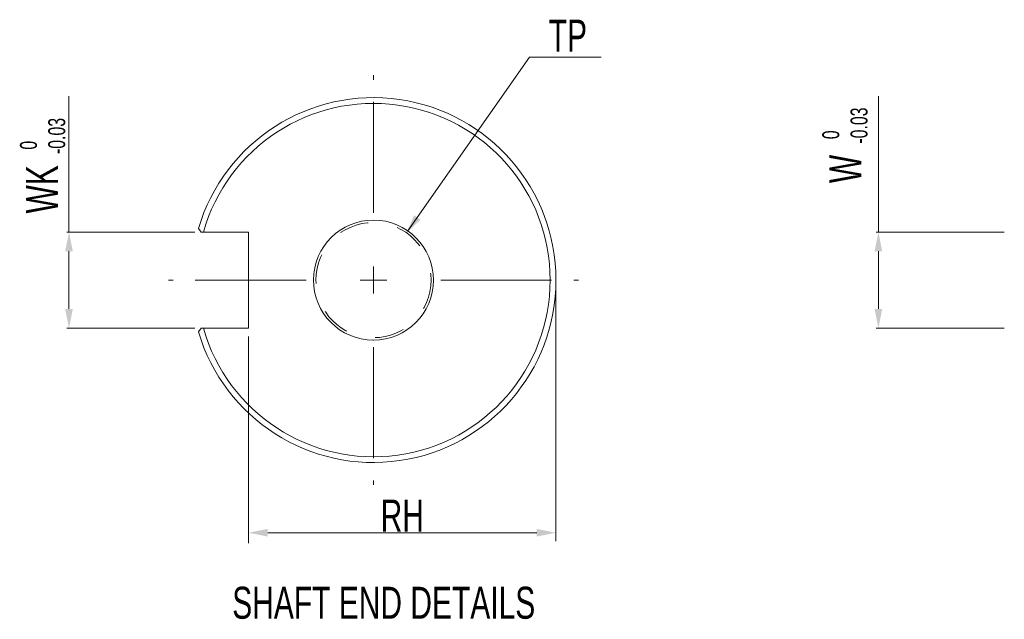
# Model space of a CAD drawing. Header units: millimetres. Extents: x -112 to 308, y 320 to 617.
# Tile 4 of 6: x 140 to 217, y 381 to 428. Entities that reach past the tile are written whole.
import ezdxf

# ---------------------------------------------------------------- set-up
doc = ezdxf.new("R2010")
doc.units = ezdxf.units.MM
doc.header["$LTSCALE"] = 23.1
doc.linetypes.add('CENTER', pattern=[0.6, 0.375, -0.075, 0.075, -0.075])
doc.linetypes.add('HIDDEN', pattern=[0.2, 0.1, -0.1])
doc.layers.get('0').update_dxf_attribs({"linetype": 'CONTINUOUS'})
doc.layers.add('DEFAULT_1', color=7, linetype='CENTER')
doc.layers.add('DEFAULT_2', color=8, linetype='HIDDEN')
doc.styles.get("Standard").update_dxf_attribs({"font": 'txt', "width": 0.7})

# ---------------------------------------------------------------- blocks, each defined once
blk = doc.blocks.new('_FILLED')
at = {"color": 0, "linetype": 'ByBlock'}
blk.add_solid([(0, 0), (-1, 0.2), (-1, -0.2)], dxfattribs=at)

msp = doc.modelspace()

# ---------------------------------------------------------------- linework, layer by layer
at = {"color": 7, "linetype": 'Continuous', "lineweight": 13}
for p, q in [((179.792985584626, 425.3519642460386), (170.2981197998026, 411.7839177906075)), ((185.3927635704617, 425.3519642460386), (179.792985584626, 425.3519642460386)), ((143.8336067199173, 411.693400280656), (143.8336067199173, 422.3044869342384)), ((207.0424945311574, 411.693400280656), (207.0424945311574, 422.3044869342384)), ((153.6673215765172, 411.693400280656), (143.6536067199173, 411.693400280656)), ((154.1595407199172, 411.693400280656), (153.9445450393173, 411.981105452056)), ((157.8605406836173, 411.693400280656), (154.1595407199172, 411.693400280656)), ((157.8605406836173, 404.193400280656), (157.8605406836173, 411.693400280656)), ((216.8762093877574, 411.693400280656), (206.8624945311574, 411.693400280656)), ((143.8336067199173, 405.693400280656), (143.8336067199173, 410.193400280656)), ((207.0424945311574, 405.693400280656), (207.0424945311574, 410.193400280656)), ((167.6105406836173, 408.993400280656), (167.6105406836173, 406.893400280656)), ((168.6605406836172, 407.943400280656), (166.5605406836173, 407.943400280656)), ((181.8605406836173, 407.280900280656), (181.8605406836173, 387.556712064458)), ((153.6673215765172, 404.193400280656), (143.6536067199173, 404.193400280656)), ((154.1595407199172, 404.193400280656), (153.9445450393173, 403.905695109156)), ((154.1595407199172, 404.193400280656), (157.8605406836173, 404.193400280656)), ((216.8762093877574, 404.193400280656), (206.8624945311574, 404.193400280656)), ((157.8605406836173, 403.530900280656), (157.8605406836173, 387.4042318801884)), ((159.3605406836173, 388.2085972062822), (180.3605406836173, 388.2085972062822))]:
    msp.add_line(p, q, dxfattribs=at)
for radius, start, end in [(14.25, 196.4601098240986, 163.5398901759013), (13.8, 195.7677814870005, 164.2322185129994), (4.6875, 270, 269.6935032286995)]:
    msp.add_arc((167.6105406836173, 407.943400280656), radius, start, end, dxfattribs=at)
at = {"layer": 'DEFAULT_1', "color": 7, "linetype": 'CENTER', "lineweight": 13}
for p, q in [((167.6105406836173, 413.193400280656), (167.6105406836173, 423.943400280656)), ((162.3605406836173, 407.943400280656), (151.6105406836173, 407.943400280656)), ((172.8605406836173, 407.943400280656), (183.6105406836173, 407.943400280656)), ((167.6105406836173, 402.693400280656), (167.6105406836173, 391.943400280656))]:
    msp.add_line(p, q, dxfattribs=at)
at = {"layer": 'DEFAULT_2', "color": 0, "linetype": 'HIDDEN', "lineweight": 13}
msp.add_circle((167.6105406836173, 407.943400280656), 4.5, dxfattribs=at)

# ---------------------------------------------------------------- block references
at = {"color": 7, "linetype": 'Continuous', "lineweight": 13, "yscale": 1.5, "zscale": 1.5}
for p, xscale, rotation in [((170.1737071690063, 411.6031036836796), 1.500000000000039, 235.0158218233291), ((143.8336067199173, 411.693400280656), 1.5, 90), ((207.0424945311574, 411.693400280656), 1.5, 90), ((143.8336067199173, 404.193400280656), 1.5, 270), ((207.0424945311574, 404.193400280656), 1.5, 270), ((157.8605406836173, 388.2085972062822), 1.5, 180)]:
    msp.add_blockref('_FILLED', p, dxfattribs=dict(at, xscale=xscale, rotation=rotation))
at = {"color": 7, "linetype": 'Continuous', "lineweight": 13, "xscale": 1.5, "yscale": 1.5, "zscale": 1.5}
msp.add_blockref('_FILLED', (181.8605406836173, 388.2085972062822), dxfattribs=at)

# ---------------------------------------------------------------- texts
at = {"color": 7, "lineweight": 13, "width": 0.7}
for s, p in [('-0.03', (206.1913652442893, 418.6026099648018)), ('-0.03', (143.5349339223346, 417.7882749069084)), (' 0', (203.9863652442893, 418.6026099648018)), (' 0', (141.3299339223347, 417.7882749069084))]:
    msp.add_text(s, height=1.323, rotation=90, dxfattribs=at).set_placement(p)
at = {"color": 7, "linetype": 'Continuous', "lineweight": 13, "width": 0.7}
msp.add_text('SHAFT END DETAILS', height=2.5, dxfattribs=at).set_placement((156.5814308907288, 381.4909907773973))
at = {"color": 7, "linetype": 'Continuous', "lineweight": 13, "char_height": 2.5, "attachment_point": 5}
for s, insert in [('\\A1;TP', (182.7957458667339, 427.0332862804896)), ('\\A1;RH', (169.8605406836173, 389.5485972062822))]:
    msp.add_mtext(s, dxfattribs=dict(at, insert=insert))
at = {"color": 7, "linetype": 'Continuous', "lineweight": 13, "char_height": 2.5, "attachment_point": 5, "rotation": 90}
for s, insert in [('\\A1;WK', (141.7232591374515, 415.0334002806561)), ('\\A1;W', (204.4699394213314, 416.6216422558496))]:
    msp.add_mtext(s, dxfattribs=dict(at, insert=insert))

doc.saveas('drawing.dxf')
